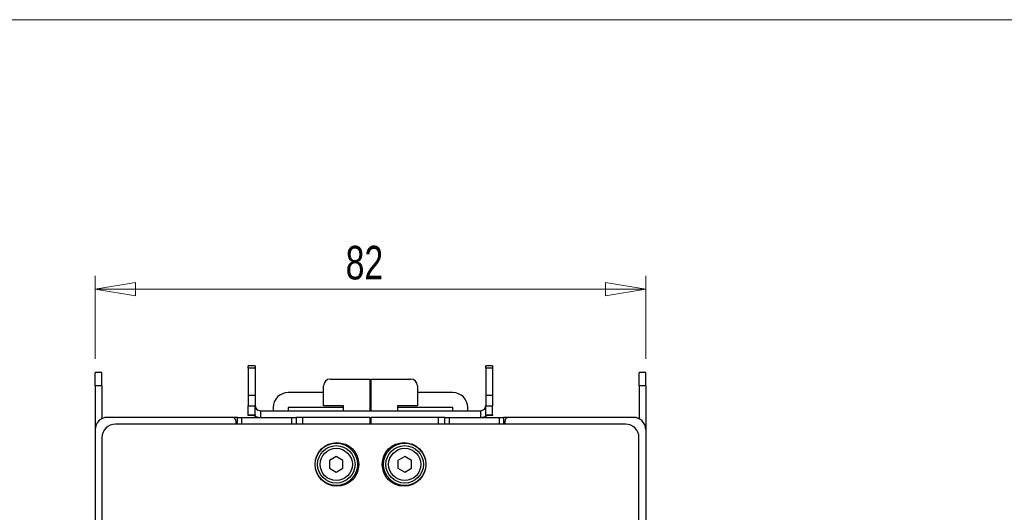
# Model space of a CAD drawing. Header units: millimetres. Extents: x 0 to 420, y 0 to 297.
# Tile 50 of 106: x 73 to 147, y 253 to 290. Entities that reach past the tile are written whole.
import ezdxf

# ---------------------------------------------------------------- set-up
doc = ezdxf.new("R2010")
doc.units = ezdxf.units.MM
doc.styles.add('SLDTEXTSTYLE1', font='TXT', dxfattribs={"width": 0.75})
doc.dimstyles.new('SLDDIMSTYLE0', dxfattribs={"dimtxt": 2.5, "dimasz": 3, "dimexe": 0, "dimexo": 0.0625, "dimtad": 1, "dimdec": 0, "dimlfac": 2, "dimrnd": 1e-09, "dimzin": 12, "dimdsep": 46, "dimtxsty": 'SLDTEXTSTYLE1', "dimblk1": 'CLOSED', "dimblk2": 'CLOSED', "dimsah": 1, "dimcen": 0.09, "dimadec": 0, "dimazin": 3, "dimtfac": 1, "dimtofl": 0, "dimtmove": 0, "dimatfit": 3, "dimldrblk": 'CLOSED', "dimfxl": 1, "dimfrac": 2, "dimtolj": 1, "dimtzin": 12, "dimarcsym": 0})

# ---------------------------------------------------------------- blocks, each defined once
blk = doc.blocks.new('_Closed')
at = {"color": 0, "linetype": 'ByBlock', "lineweight": -2}
for p, q in [((-1, 0.166667), (0, 0)), ((-1, 0.166667), (-1, -0.166667)), ((0, 0), (-1, -0.166667)), ((0, 0), (-1, 0))]:
    blk.add_line(p, q, dxfattribs=at)
blk = doc.blocks.new('_D_1')
at = {"color": 7, "linetype": 'Continuous', "lineweight": 0}
for p, q in [((78.968, 264.723), (78.968, 270.929)), ((119.968, 264.723), (119.968, 270.929)), ((78.968, 269.929), (119.968, 269.929))]:
    blk.add_line(p, q, dxfattribs=at)
at = {"color": 7, "linetype": 'Continuous', "lineweight": 18, "xscale": 3, "yscale": 3, "rotation": 180}
blk.add_blockref('_Closed', (78.968, 269.929, 31.094), dxfattribs=at)
at = {"color": 7, "linetype": 'Continuous', "lineweight": 18, "xscale": 3, "yscale": 3}
blk.add_blockref('_Closed', (119.968, 269.929, 31.094), dxfattribs=at)
at = {"color": 7, "linetype": 'Continuous', "lineweight": 18, "insert": (97.621, 273.151), "char_height": 2.5, "attachment_point": 1, "style": 'SLDTEXTSTYLE1'}
blk.add_mtext('82', dxfattribs=at)

msp = doc.modelspace()

# ---------------------------------------------------------------- linework, layer by layer
at = {"color": 7, "linetype": 'Continuous', "lineweight": 18}
msp.add_line((413, 290), (7, 290), dxfattribs=at)
at = {"color": 7, "linetype": 'Continuous', "lineweight": 25}
for p, q in [((90.866, 264.206), (90.366, 264.206)), ((90.366, 264.033), (90.366, 264.206)), ((90.866, 264.033), (90.366, 264.033)), ((90.366, 264.033), (90.366, 262.022)), ((90.866, 264.206), (90.866, 264.033)), ((90.866, 264.033), (90.866, 262.022)), ((108.566, 264.206), (108.066, 264.206)), ((108.066, 264.033), (108.066, 264.206)), ((108.566, 264.033), (108.066, 264.033)), ((108.066, 264.033), (108.066, 262.022)), ((108.566, 264.206), (108.566, 264.033)), ((108.566, 264.033), (108.566, 262.022)), ((79.468, 263.723), (78.968, 263.723)), ((78.968, 262.723), (78.968, 263.723)), ((79.468, 262.723), (79.468, 263.723)), ((119.968, 263.723), (119.468, 263.723)), ((119.468, 262.723), (119.468, 263.723)), ((119.968, 262.723), (119.968, 263.723)), ((79.468, 262.723), (78.968, 262.723)), ((78.968, 262.723), (78.968, 259.508)), ((79.468, 262.723), (79.468, 260.28)), ((95.968, 261.223), (95.968, 262.723)), ((96.468, 263.223), (99.42, 263.223)), ((99.42, 263.223), (99.42, 260.873)), ((99.516, 260.873), (99.516, 263.223)), ((99.516, 263.223), (102.468, 263.223)), ((102.968, 262.723), (102.968, 261.223)), ((119.968, 262.723), (119.468, 262.723)), ((119.468, 262.723), (119.468, 260.279)), ((119.968, 262.723), (119.968, 259.473)), ((90.366, 262.022), (90.866, 262.022)), ((90.366, 262.022), (90.366, 261.225)), ((90.866, 262.022), (90.866, 261.225)), ((95.968, 262.223), (93.341, 262.223)), ((99.516, 262.223), (99.42, 262.223)), ((99.516, 262.075), (99.42, 262.076)), ((99.516, 262.057), (99.42, 262.053)), ((105.591, 262.223), (102.968, 262.223)), ((108.066, 262.022), (108.566, 262.022)), ((108.066, 262.022), (108.066, 261.225)), ((108.566, 262.022), (108.566, 261.225)), ((90.366, 261.225), (90.866, 261.225)), ((90.366, 260.553), (90.366, 261.225)), ((90.866, 260.553), (90.866, 261.225)), ((92.216, 261.098), (92.216, 260.873)), ((93.341, 261.098), (93.341, 260.873)), ((97.468, 261.098), (93.341, 261.098)), ((97.468, 261.223), (95.968, 261.223)), ((97.468, 260.873), (97.468, 261.223)), ((99.42, 261.71), (99.516, 261.708)), ((99.516, 261.098), (99.42, 261.098)), ((102.968, 261.223), (101.468, 261.223)), ((101.468, 261.223), (101.468, 260.873)), ((105.591, 261.098), (101.468, 261.098)), ((105.591, 260.873), (105.591, 261.098)), ((106.716, 260.873), (106.716, 261.098)), ((108.066, 261.225), (108.566, 261.225)), ((108.066, 260.553), (108.066, 261.225)), ((108.566, 260.553), (108.566, 261.225)), ((89.16, 260.373), (79.867, 260.373)), ((89.564, 260.373), (89.16, 260.373)), ((89.564, 259.873), (89.564, 260.373)), ((89.564, 260.373), (89.864, 260.373)), ((89.864, 260.373), (89.864, 259.873)), ((89.864, 260.373), (93.62, 260.373)), ((90.366, 260.553), (90.866, 260.553)), ((90.366, 260.523), (90.366, 260.553)), ((90.866, 260.523), (90.366, 260.523)), ((90.866, 260.553), (90.866, 260.523)), ((91.266, 260.873), (91.266, 260.373)), ((91.266, 260.873), (107.666, 260.873)), ((93.62, 259.873), (93.62, 260.373)), ((93.62, 260.373), (93.92, 260.373)), ((93.92, 260.373), (93.92, 259.873)), ((94.42, 260.373), (93.92, 260.373)), ((94.42, 259.873), (94.42, 260.373)), ((99.42, 260.373), (94.42, 260.373)), ((99.42, 260.373), (99.516, 260.373)), ((99.42, 260.373), (99.42, 259.873)), ((99.516, 259.873), (99.516, 260.373)), ((104.516, 260.373), (99.516, 260.373)), ((104.516, 260.373), (104.516, 259.873)), ((105.016, 260.373), (104.516, 260.373)), ((105.016, 259.873), (105.016, 260.373)), ((105.016, 260.373), (105.316, 260.373)), ((105.316, 260.373), (105.316, 259.873)), ((105.316, 260.373), (109.076, 260.373)), ((107.666, 260.873), (107.666, 260.373)), ((108.066, 260.553), (108.566, 260.553)), ((108.066, 260.523), (108.066, 260.553)), ((108.566, 260.523), (108.066, 260.523)), ((108.566, 260.553), (108.566, 260.523)), ((109.076, 259.873), (109.076, 260.373)), ((109.076, 260.373), (109.376, 260.373)), ((109.376, 260.373), (109.376, 259.873)), ((109.772, 260.373), (109.376, 260.373)), ((119.065, 260.373), (109.772, 260.373)), ((118.467, 259.873), (80.467, 259.873)), ((89.46, 259.873), (89.46, 260.073)), ((99.42, 260.248), (99.516, 260.248)), ((109.472, 260.073), (109.472, 259.873)), ((78.967, 259.473), (78.967, 214.773)), ((119.965, 259.473), (119.965, 214.773)), ((119.968, 259.473), (119.968, 215.173)), ((79.467, 258.873), (79.467, 199.673)), ((119.467, 199.673), (119.467, 258.873)), ((96.92, 257.45), (96.42, 257.162)), ((97.42, 257.162), (96.92, 257.45)), ((102.016, 257.45), (101.516, 257.162)), ((102.516, 257.162), (102.016, 257.45)), ((96.42, 257.162), (96.42, 256.584)), ((97.42, 256.584), (97.42, 257.162)), ((101.516, 257.162), (101.516, 256.584)), ((102.516, 256.584), (102.516, 257.162)), ((96.42, 256.584), (96.92, 256.296)), ((96.92, 256.296), (97.42, 256.584)), ((101.516, 256.584), (102.016, 256.296)), ((102.016, 256.296), (102.516, 256.584))]:
    msp.add_line(p, q, dxfattribs=at)
at = {"color": 8, "linetype": 'Continuous', "lineweight": 25}
msp.add_line((119.968, 259.473), (119.965, 259.473), dxfattribs=at)
at = {"color": 7, "linetype": 'Continuous', "lineweight": 25}
for centre, radius in [((96.967, 256.873), 1.625), ((96.92, 256.873), 1.575), ((96.92, 256.873), 1.397), ((101.967, 256.873), 1.625), ((102.012, 256.873), 1.575), ((102.016, 256.873), 1.397), ((96.92, 256.873), 1.197), ((102.016, 256.873), 1.197)]:
    msp.add_circle(centre, radius, dxfattribs=at)
for centre, radius, start, end in [((96.468, 262.723), 0.5, 90, 180), ((102.468, 262.723), 0.5, 0, 90), ((93.341, 261.098), 1.125, 90, 180), ((105.591, 261.098), 1.125, 0, 90), ((91.266, 261.273), 0.4, 180, 270), ((107.666, 261.273), 0.4, 270, 0), ((79.867, 259.473), 0.9, 90, 180), ((89.16, 260.073), 0.3, 0, 90), ((91.266, 261.273), 0.9, 236.44269, 270), ((107.666, 261.273), 0.9, 270, 303.55731), ((109.772, 260.073), 0.3, 90, 180), ((119.065, 259.473), 0.9, 0, 90), ((119.068, 259.473), 0.9, 0, 90), ((80.467, 258.873), 1, 90, 180), ((118.467, 258.873), 1, 0, 90)]:
    msp.add_arc(centre, radius, start, end, dxfattribs=at)
for points, knots in [([(99.42, 261.722), (99.431, 261.724), (99.463, 261.729), (99.495, 261.723), (99.516, 261.719)], [0, 0, 0, 0, 0.354343, 1, 1, 1, 1]), ([(99.516, 260.038), (99.498, 260.035), (99.466, 260.029), (99.433, 260.035), (99.42, 260.038)], [0, 0, 0, 0, 0.574574, 1, 1, 1, 1])]:
    msp.add_open_spline(points, degree=3, knots=knots, dxfattribs=at)

# ---------------------------------------------------------------- dimensions: what is measured, and where the dimension line sits
at = {"color": 7, "linetype": 'Continuous', "lineweight": 18}
dim = msp.add_linear_dim(base=(119.968, 269.929), p1=(78.968, 263.723), p2=(119.968, 263.723), dimstyle='SLDDIMSTYLE0', dxfattribs=at)
dim.commit()
dim.dimension.update_dxf_attribs({"geometry": '_D_1', "text_midpoint": (99.468, 269.929), "dimtype": 160})

doc.saveas('drawing.dxf')
